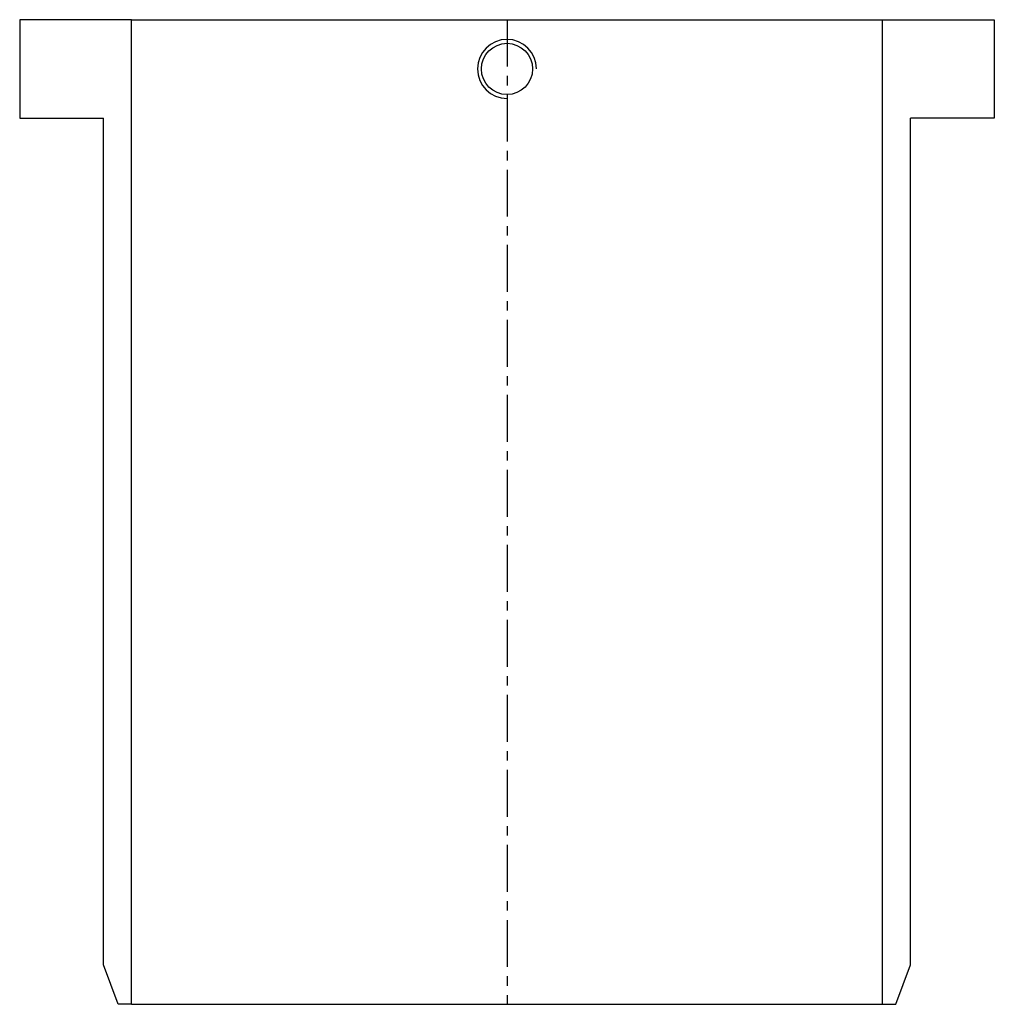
# Model space of a CAD drawing. Extents: x -50 to 50, y -78 to 22.
import ezdxf

# ---------------------------------------------------------------- set-up
doc = ezdxf.new("R2010")
doc.units = 0
doc.header["$LTSCALE"] = 0.15
doc.linetypes.add('CENTER', pattern=[50.8, 31.75, -6.35, 6.35, -6.35])
doc.layers.get('0').update_dxf_attribs({"linetype": 'CONTINUOUS'})
doc.layers.add('CENTER', color=9, linetype='CENTER')

# ---------------------------------------------------------------- blocks, each defined once
blk = doc.blocks.new('7T3-0-S')
for p, q in [((-49.5, 50.5), (-49.5, 40.5)), ((-38.15, 50.5), (-49.5, 50.5)), ((-38.15, -49.5), (-38.15, 50.5)), ((-38.15, 50.5), (38.15, 50.5)), ((38.15, -49.5), (38.15, 50.5)), ((38.15, 50.5), (49.5, 50.5)), ((49.5, 50.5), (49.5, 40.5)), ((-49.5, 40.5), (-41, 40.5)), ((-41, -45.5), (-41, 40.5)), ((41, -45.5), (41, 40.5)), ((49.5, 40.5), (41, 40.5)), ((-39.5, -49.5), (-41, -45.5)), ((39.5, -49.5), (41, -45.5)), ((-38.15, -49.5), (-39.5, -49.5)), ((-38.15, -49.5), (38.15, -49.5)), ((38.15, -49.5), (39.5, -49.5))]:
    blk.add_line(p, q)
blk.add_circle((0, 45.5), 2.6)
blk.add_arc((0, 45.5), 3, 0, 270)
at = {"layer": 'CENTER'}
blk.add_line((0, 50.5), (0, -49.5), dxfattribs=at)

msp = doc.modelspace()

# ---------------------------------------------------------------- block references
msp.add_blockref('7T3-0-S', (0, -28))

doc.saveas('drawing.dxf')
